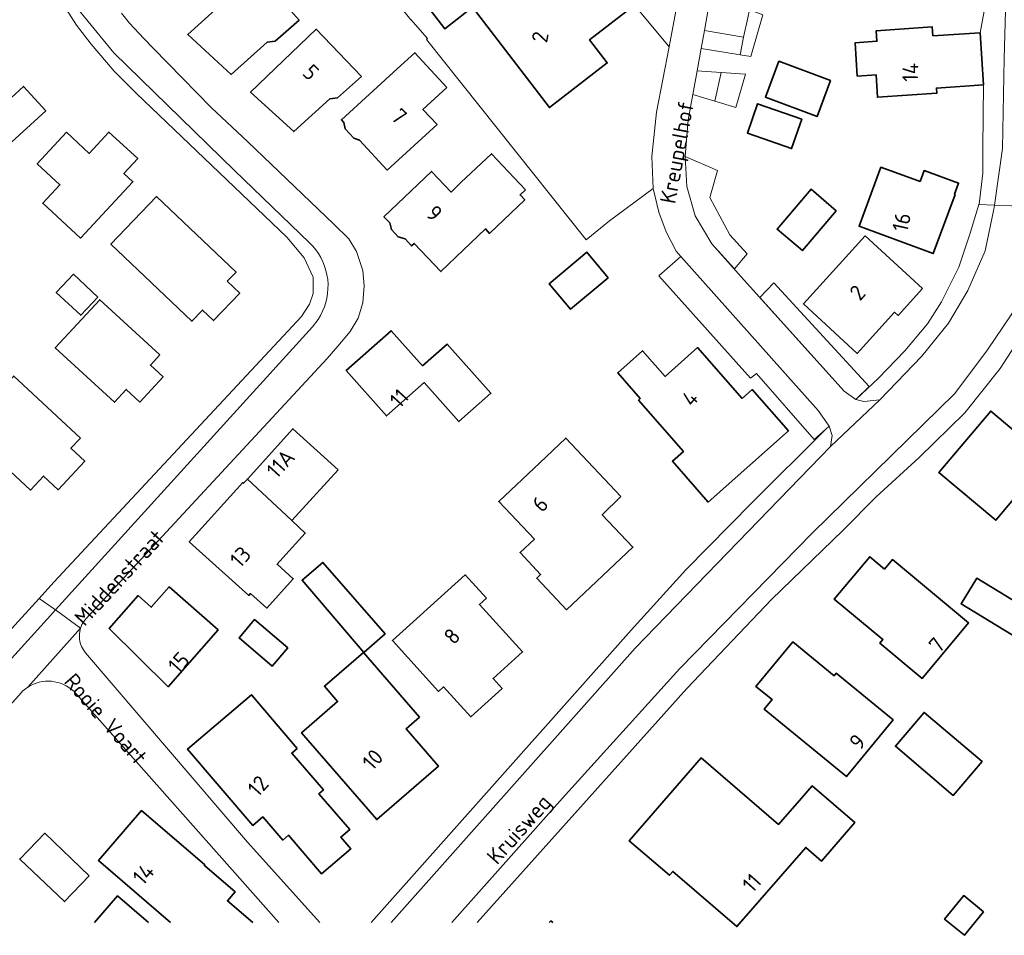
# Model space of a CAD drawing. Header units: metres. Extents: x 244832 to 245816, y 594581 to 595225.
# Tile 17 of 34: x 245513 to 245625, y 594586 to 594690. Entities that reach past the tile are written whole.
import ezdxf
from ezdxf.enums import TextEntityAlignment as Align

# ---------------------------------------------------------------- set-up
doc = ezdxf.new("R2010")
doc.units = ezdxf.units.M
for name, color, linetype, lineweight in [('B-XX-GR-GROENVOORZIENING-GV', 80, 'Continuous', 18), ('B-XX-OG-BEBOUWING-GV', 7, 'Continuous', 35), ('B-XX-OG-BEBOUWING-T18', 10, 'Continuous', 18), ('B-XX-OG-TERREIN_ERF-GV', 7, 'Continuous', 18), ('B-XX-OG-TOPOGRAFIE-T18', 10, 'Continuous', 18), ('B-XX-VH-VERHARDING_GESLOTEN-GV', 252, 'Continuous', 18), ('B-XX-VH-VERHARDING_OPEN-GV', 252, 'Continuous', 18)]:
    doc.layers.add(name, color=color, linetype=linetype, lineweight=lineweight)
doc.styles.add('NLCS-ISO-M-T18', font='NLCS-ISO.ttf', dxfattribs={"height": 1.8})

msp = doc.modelspace()

# ---------------------------------------------------------------- linework, layer by layer
at = {"layer": 'B-XX-GR-GROENVOORZIENING-GV', "color": 252}
for points in [[(245589.64, 594704.77), (245589.33, 594707.98), (245587.32, 594706.45), (245583.61, 594697.15), (245581.93, 594695.71), (245579.47, 594698.93), (245577.98, 594697.79), (245582.69, 594691.63), (245586.62, 594686.89), (245589.43, 594701.87)], [(245597.25, 594690.52), (245595.74, 594691.08), (245595.55, 594690.2), (245595.09, 594687.98), (245594.69, 594685.99), (245595.89, 594685.81)], [(245595.09, 594687.98), (245590.65, 594688.75), (245590.27, 594686.69), (245594.69, 594685.99)], [(245592.54, 594683.98), (245589.81, 594684.18), (245589.32, 594681.5), (245591.81, 594680.73)], [(245595.3, 594683.78), (245592.54, 594683.98), (245591.81, 594680.73), (245594.2, 594679.99)], [(245592.14, 594672.85), (245588.44, 594674.43), (245588.66, 594671.03), (245589.58, 594667.71), (245591.48, 594664.54), (245593.62, 594662.15), (245594.04, 594661.68), (245595.5, 594663.39), (245593.51, 594665.55), (245591.26, 594669.81)], [(245603.55, 594645.61), (245587.98, 594663.09), (245585.48, 594660.9), (245595.86, 594649.3), (245596.54, 594649.81), (245603.07, 594642.33), (245604.39, 594643.45), (245604.78, 594643.84)], [(245609.34, 594648.35), (245598.53, 594660.1), (245596.93, 594658.45), (245606.48, 594647.8), (245607.83, 594646.88)]]:
    msp.add_lwpolyline(points, close=True, dxfattribs=at)
msp.add_lwpolyline([(245554.8, 594693.15), (245557.32, 594689.97), (245557.33, 594689.98), (245559.23, 594687.85), (245559.11, 594687.73), (245577.22, 594664.99), (245579.86, 594667.13), (245584.84, 594670.83), (245584.67, 594674.46), (245585.22, 594679.47), (245586.62, 594686.89), (245582.69, 594691.63), (245577.61, 594687.7), (245579.62, 594685.07), (245573.05, 594680), (245564.33, 594691.38), (245561.17, 594688.95), (245556.12, 594695.54)], dxfattribs=at)
at = {"layer": 'B-XX-OG-BEBOUWING-GV', "color": 252}
for points in [[(245576.02, 594700.34), (245572.5, 594704.93), (245567.38, 594700.98), (245565.82, 594703.02), (245556.12, 594695.54), (245561.17, 594688.95), (245564.33, 594691.38), (245573.05, 594680), (245579.62, 594685.07), (245577.61, 594687.7), (245582.69, 594691.63), (245577.98, 594697.79)], [(245544.65, 594689.93), (245539.84, 594695.36), (245532.02, 594688.3), (245536.93, 594683.76), (245541.05, 594687.41), (245541.95, 594687.53)], [(245551.72, 594683.54), (245546.58, 594688.88), (245539.16, 594681.74), (245544.04, 594677.27), (245548.13, 594680.98), (245549.01, 594681.09)], [(245616.55, 594688.14), (245616.49, 594689.15), (245610.13, 594688.72), (245610.2, 594687.53), (245607.74, 594687.36), (245607.97, 594683.58), (245610.11, 594683.72), (245610.26, 594681.17), (245617, 594681.63), (245616.96, 594682.21), (245622.29, 594682.57), (245621.93, 594688.5)], [(245561.41, 594682.27), (245557.77, 594686.23), (245555.78, 594684.41), (245549.45, 594678.61), (245549.74, 594678.29), (245549.88, 594677.6), (245550.88, 594676.51), (245551.51, 594676.29), (245554.65, 594672.9), (245560.3, 594678.06), (245558.71, 594679.79)], [(245604.96, 594683.07), (245599.09, 594685.26), (245597.56, 594681.19), (245603.43, 594678.99)], [(245515.92, 594679.62), (245513.38, 594682.4), (245508.63, 594678.05), (245511.17, 594675.27)], [(245601.68, 594678.67), (245596.67, 594680.43), (245595.52, 594677.11), (245600.53, 594675.35)], [(245518.27, 594677.2), (245514.95, 594673.62), (245517.52, 594671.23), (245515.58, 594669.14), (245519.86, 594665.18), (245525.8, 594671.58), (245524.79, 594672.52), (245526.35, 594674.2), (245523.08, 594677.21), (245520.85, 594674.8)], [(245570.34, 594670.68), (245566.47, 594674.75), (245563.02, 594671.48), (245561.9, 594670.41), (245559.68, 594672.76), (245554.28, 594667.61), (245554.95, 594666.91), (245555.13, 594666.15), (245555.91, 594665.31), (245556.67, 594665.09), (245557.42, 594664.3), (245557.71, 594664.58), (245560.74, 594661.39), (245565.79, 594666.22), (245566.26, 594665.72), (245570.26, 594669.52), (245569.72, 594670.09)], [(245615.1, 594671.61), (245610.66, 594673.23), (245608.18, 594666.52), (245616.6, 594663.43), (245619.08, 594670.14), (245619.01, 594670.17), (245619.47, 594671.42), (245615.55, 594672.85)], [(245605.6, 594668.28), (245602.75, 594670.73), (245598.89, 594666.21), (245601.75, 594663.76)], [(245536.51, 594660.28), (245537.5, 594661.32), (245528.47, 594669.9), (245523.3, 594664.48), (245532.5, 594655.75), (245533.7, 594657.01), (245534.95, 594655.82), (245537.92, 594658.93)], [(245615.38, 594659.47), (245608.87, 594665.44), (245601.86, 594657.71), (245607.98, 594652.1), (245612.2, 594656.76), (245612.6, 594656.4)], [(245579.71, 594660.68), (245577.31, 594663.58), (245573.04, 594660), (245575.45, 594657.1)], [(245521.83, 594658.49), (245519.05, 594661.09), (245517.11, 594659.01), (245519.89, 594656.42)], [(245528.84, 594651.92), (245522.04, 594658.19), (245517, 594652.74), (245523.71, 594646.56), (245525.04, 594648), (245526.58, 594646.58), (245529.23, 594649.44), (245527.78, 594650.77)], [(245558.65, 594650.69), (245555.11, 594654.67), (245550.01, 594650.14), (245554.58, 594645), (245558.84, 594648.78), (245562.79, 594644.35), (245566.42, 594647.57), (245561.44, 594653.16)], [(245594.92, 594646.97), (245589.87, 594652.75), (245586.18, 594649.48), (245583.63, 594652.4), (245580.81, 594649.9), (245583.36, 594646.98), (245583.16, 594646.8), (245588.26, 594640.96), (245587.01, 594639.86), (245591.05, 594635.23), (245600.17, 594643.3), (245596.07, 594647.99)], [(245519.84, 594642.49), (245512.28, 594649.52), (245506.7, 594643.54), (245514.18, 594636.59), (245515.65, 594638.17), (245517.32, 594636.62), (245520.34, 594639.86), (245518.76, 594641.33)], [(245633.18, 594636.47), (245629.27, 594639.78), (245629.57, 594640.13), (245623.12, 594645.55), (245617.23, 594638.58), (245623.68, 594633.16), (245627.1, 594637.2), (245631.22, 594633.73), (245629.59, 594631.42), (245636.32, 594626.8), (245638.39, 594629.67), (245635.33, 594631.88), (245637.45, 594634.77), (245633.89, 594637.43)], [(245549.09, 594638.89), (245543.96, 594643.55), (245538.79, 594637.84), (245543.79, 594633.16), (245543.84, 594633.12)], [(245581.17, 594635.86), (245574.91, 594642.48), (245571.95, 594639.68), (245567.31, 594635.3), (245571.36, 594631.02), (245569.73, 594629.48), (245572.06, 594627.02), (245571.61, 594626.58), (245574.99, 594623.01), (245582.53, 594630.11), (245579.05, 594633.78)], [(245543.79, 594633.16), (245538.79, 594637.84), (245538.36, 594637.36), (245538.28, 594637.43), (245532.2, 594630.7), (245538.94, 594624.63), (245539.14, 594624.84), (245540.98, 594623.19), (245543.99, 594626.51), (245542.15, 594628.17), (245542.8, 594628.89), (245545.35, 594631.7), (245543.84, 594633.12)], [(245611.07, 594627.61), (245609.39, 594629.01), (245605.37, 594624.21), (245610.89, 594619.61), (245610.55, 594619.2), (245615.34, 594615.21), (245620.61, 594621.51), (245611.98, 594628.7)], [(245554.43, 594620.26), (245547.34, 594628.38), (245544.99, 594626.34), (245552.01, 594618.15)], [(245565.91, 594624.31), (245563.5, 594626.96), (245555.25, 594619.5), (245560.48, 594613.74), (245561.05, 594614.25), (245564.13, 594610.86), (245567.68, 594614.07), (245566.67, 594615.19), (245570, 594618.21), (245565.11, 594623.59)], [(245535.47, 594620.72), (245529.91, 594625.59), (245527.89, 594623.29), (245526.38, 594624.61), (245523.1, 594620.88), (245529.79, 594614.26)], [(245630.55, 594621.1), (245621.53, 594626.58), (245619.76, 594623.68), (245628.78, 594618.19)], [(245543.38, 594618.67), (245539.61, 594621.88), (245537.85, 594619.81), (245541.59, 594616.61)], [(245605.35, 594615.5), (245600.66, 594619.35), (245596.48, 594614.3), (245598.31, 594612.8), (245597.42, 594611.73), (245606.74, 594604.07), (245612.05, 594610.5), (245605.6, 594615.8)], [(245558.33, 594610.8), (245551.95, 594618.15), (245547.52, 594614.31), (245549.03, 594612.57), (245544.93, 594609.02), (245553.46, 594599.18), (245560.46, 594605.24), (245559.71, 594606.1), (245556.79, 594609.47)], [(245544.45, 594607.27), (245539.24, 594613.35), (245532.01, 594607.19), (245539.42, 594598.52), (245540.55, 594599.48), (245542.81, 594596.85), (245543.47, 594597.41), (245547.21, 594593.04), (245550.52, 594595.86), (245549.39, 594597.18), (245550.4, 594598.04), (245546.91, 594602.12), (245547.42, 594602.55), (245543.83, 594606.74)], [(245622.14, 594605.78), (245615.56, 594611.35), (245612.3, 594607.5), (245618.87, 594601.92)], [(245599.05, 594598.61), (245590.27, 594606.19), (245582.11, 594596.78), (245586.66, 594592.86), (245587.05, 594593.31), (245594.33, 594587.03), (245602.13, 594596.02), (245603.91, 594594.48), (245606.49, 594597.45), (245607.69, 594598.84), (245602.86, 594603.01), (245601.66, 594601.62)], [(245520.85, 594592.81), (245515.8, 594597.64), (245512.97, 594594.7), (245518.03, 594589.87)], [(245622.31, 594588.71), (245620.06, 594590.55), (245617.88, 594587.89), (245620.13, 594586.05)]]:
    msp.add_lwpolyline(points, close=True, dxfattribs=at)
for points in [[(245539.39, 594587.49), (245536.52, 594589.97), (245537.39, 594590.97), (245533.91, 594593.97), (245533.95, 594594.03), (245526.77, 594600.21), (245521.88, 594594.55), (245530.07, 594587.49)], [(245527.58, 594587.49), (245524.04, 594590.52), (245521.44, 594587.49)], [(245573.44, 594587.49), (245573.22, 594587.69), (245573.04, 594587.49)]]:
    msp.add_lwpolyline(points, dxfattribs=at)
at = {"layer": 'B-XX-OG-TERREIN_ERF-GV', "color": 252}
for points in [[(245536.93, 594683.76), (245532.02, 594688.3), (245539.84, 594695.36), (245544.65, 594689.93), (245541.95, 594687.53), (245541.05, 594687.41)], [(245539.16, 594681.74), (245546.58, 594688.88), (245551.72, 594683.54), (245549.01, 594681.09), (245548.13, 594680.98), (245544.04, 594677.27)], [(245549.88, 594677.6), (245549.74, 594678.29), (245549.45, 594678.61), (245555.78, 594684.41), (245557.77, 594686.23), (245561.41, 594682.27), (245558.71, 594679.79), (245560.3, 594678.06), (245554.65, 594672.9), (245551.51, 594676.29), (245550.88, 594676.51)], [(245604.96, 594683.07), (245603.43, 594678.99), (245597.56, 594681.19), (245599.09, 594685.26)], [(245508.63, 594678.05), (245513.38, 594682.4), (245515.92, 594679.62), (245511.17, 594675.27)], [(245601.68, 594678.67), (245600.53, 594675.35), (245595.52, 594677.11), (245596.67, 594680.43)], [(245514.95, 594673.62), (245518.27, 594677.2), (245520.85, 594674.8), (245523.08, 594677.21), (245526.35, 594674.2), (245524.79, 594672.52), (245525.8, 594671.58), (245519.86, 594665.18), (245515.58, 594669.14), (245517.52, 594671.23)], [(245559.68, 594672.76), (245561.9, 594670.41), (245563.02, 594671.48), (245566.47, 594674.75), (245570.34, 594670.68), (245569.72, 594670.09), (245570.26, 594669.52), (245566.26, 594665.72), (245565.79, 594666.22), (245560.74, 594661.39), (245557.71, 594664.58), (245557.42, 594664.3), (245556.67, 594665.09), (245555.91, 594665.31), (245555.13, 594666.15), (245554.95, 594666.91), (245554.28, 594667.61)], [(245615.55, 594672.85), (245619.47, 594671.42), (245619.01, 594670.17), (245619.08, 594670.14), (245616.6, 594663.43), (245608.18, 594666.52), (245610.66, 594673.23), (245615.1, 594671.61)], [(245605.6, 594668.28), (245601.75, 594663.76), (245598.89, 594666.21), (245602.75, 594670.73)], [(245523.3, 594664.48), (245528.47, 594669.9), (245537.5, 594661.32), (245536.51, 594660.28), (245537.92, 594658.93), (245534.95, 594655.82), (245533.7, 594657.01), (245532.5, 594655.75)], [(245615.38, 594659.47), (245612.6, 594656.4), (245612.2, 594656.76), (245607.98, 594652.1), (245601.86, 594657.71), (245608.87, 594665.44)], [(245577.31, 594663.58), (245579.71, 594660.68), (245575.45, 594657.1), (245573.04, 594660)], [(245517.11, 594659.01), (245519.05, 594661.09), (245521.83, 594658.49), (245519.89, 594656.42)], [(245517, 594652.74), (245522.04, 594658.19), (245528.84, 594651.92), (245527.78, 594650.77), (245529.23, 594649.44), (245526.58, 594646.58), (245525.04, 594648), (245523.71, 594646.56)], [(245555.11, 594654.67), (245558.65, 594650.69), (245561.44, 594653.16), (245566.42, 594647.57), (245562.79, 594644.35), (245558.84, 594648.78), (245554.58, 594645), (245550.01, 594650.14)], [(245589.87, 594652.75), (245594.92, 594646.97), (245596.07, 594647.99), (245600.17, 594643.3), (245591.05, 594635.23), (245587.01, 594639.86), (245588.26, 594640.96), (245583.16, 594646.8), (245583.36, 594646.98), (245580.81, 594649.9), (245583.63, 594652.4), (245586.18, 594649.48)], [(245506.7, 594643.54), (245512.28, 594649.52), (245519.84, 594642.49), (245518.76, 594641.33), (245520.34, 594639.86), (245517.32, 594636.62), (245515.65, 594638.17), (245514.18, 594636.59)], [(245635.33, 594631.88), (245638.39, 594629.67), (245636.32, 594626.8), (245629.59, 594631.42), (245631.22, 594633.73), (245627.1, 594637.2), (245623.68, 594633.16), (245617.23, 594638.58), (245623.12, 594645.55), (245629.57, 594640.13), (245629.27, 594639.78), (245633.18, 594636.47), (245633.89, 594637.43), (245637.45, 594634.77)], [(245543.96, 594643.55), (245549.09, 594638.89), (245543.84, 594633.12), (245545.35, 594631.7), (245542.8, 594628.89), (245542.15, 594628.17), (245543.99, 594626.51), (245540.98, 594623.19), (245539.14, 594624.84), (245538.94, 594624.63), (245532.2, 594630.7), (245538.28, 594637.43), (245538.36, 594637.36), (245538.79, 594637.84)], [(245574.91, 594642.48), (245581.17, 594635.86), (245579.05, 594633.78), (245582.53, 594630.11), (245574.99, 594623.01), (245571.61, 594626.58), (245572.06, 594627.02), (245569.73, 594629.48), (245571.36, 594631.02), (245567.31, 594635.3), (245571.95, 594639.68)], [(245615.34, 594615.21), (245610.55, 594619.2), (245610.89, 594619.61), (245605.37, 594624.21), (245609.39, 594629.01), (245611.07, 594627.61), (245611.98, 594628.7), (245620.61, 594621.51)], [(245547.34, 594628.38), (245554.43, 594620.26), (245552.01, 594618.15), (245544.99, 594626.34)], [(245563.5, 594626.96), (245565.91, 594624.31), (245565.11, 594623.59), (245570, 594618.21), (245566.67, 594615.19), (245567.68, 594614.07), (245564.13, 594610.86), (245561.05, 594614.25), (245560.48, 594613.74), (245555.25, 594619.5)], [(245535.47, 594620.72), (245529.79, 594614.26), (245523.1, 594620.88), (245526.38, 594624.61), (245527.89, 594623.29), (245529.91, 594625.59)], [(245628.78, 594618.19), (245619.76, 594623.68), (245621.53, 594626.58), (245630.55, 594621.1)], [(245543.38, 594618.67), (245541.59, 594616.61), (245537.85, 594619.81), (245539.61, 594621.88)], [(245606.74, 594604.07), (245597.42, 594611.73), (245598.31, 594612.8), (245596.48, 594614.3), (245600.66, 594619.35), (245605.35, 594615.5), (245605.6, 594615.8), (245612.05, 594610.5)], [(245549.03, 594612.57), (245547.52, 594614.31), (245551.95, 594618.15), (245558.33, 594610.8), (245556.79, 594609.47), (245559.71, 594606.1), (245560.46, 594605.24), (245553.46, 594599.18), (245544.93, 594609.02)], [(245550.4, 594598.04), (245549.39, 594597.18), (245550.52, 594595.86), (245547.21, 594593.04), (245543.47, 594597.41), (245542.81, 594596.85), (245540.55, 594599.48), (245539.42, 594598.52), (245532.01, 594607.19), (245539.24, 594613.35), (245544.45, 594607.27), (245543.83, 594606.74), (245547.42, 594602.55), (245546.91, 594602.12)], [(245618.87, 594601.92), (245612.3, 594607.5), (245615.56, 594611.35), (245622.14, 594605.78)], [(245594.33, 594587.03), (245587.05, 594593.31), (245586.66, 594592.86), (245582.11, 594596.78), (245590.27, 594606.19), (245599.05, 594598.61), (245601.66, 594601.62), (245602.86, 594603.01), (245607.69, 594598.84), (245606.49, 594597.45), (245603.91, 594594.48), (245602.13, 594596.02)], [(245520.85, 594592.81), (245518.03, 594589.87), (245512.97, 594594.7), (245515.8, 594597.64)], [(245620.13, 594586.05), (245617.88, 594587.89), (245620.06, 594590.55), (245622.31, 594588.71)]]:
    msp.add_lwpolyline(points, close=True, dxfattribs=at)
for points in [[(245552.82, 594587.49), (245582.34, 594620.67), (245588.54, 594627.53), (245596, 594635.14), (245604.39, 594643.45), (245603.07, 594642.33), (245596.54, 594649.81), (245595.86, 594649.3), (245585.48, 594660.9), (245587.98, 594663.09), (245587.42, 594663.71), (245586.28, 594665.89), (245585.46, 594668.14), (245584.84, 594670.83), (245579.86, 594667.13), (245577.22, 594664.99), (245559.11, 594687.73), (245559.23, 594687.85), (245557.33, 594689.98), (245557.32, 594689.97), (245554.8, 594693.15)], [(245479.94, 594587.49), (245478.24, 594588.82), (245479.52, 594590.06), (245480.72, 594591.24), (245486.12, 594596.49), (245488.45, 594598.77), (245489.74, 594597.55), (245490.3, 594597.05), (245490.34, 594597.09), (245515.15, 594624.29), (245516.83, 594626.12), (245544.91, 594656.3), (245545.85, 594657.67), (245546.24, 594658.91), (245546.26, 594660.76), (245545.23, 594662.94), (245543.25, 594665.3), (245526.22, 594681.61), (245523.66, 594684.15), (245521.05, 594687.19), (245519.4, 594689.35), (245517.57, 594692.19)], [(245524.5, 594690.73), (245525.43, 594689.57), (245527.05, 594687.82), (245528.1, 594686.75), (245531.42, 594683.34), (245534.68, 594680), (245538.84, 594676.11), (245548.59, 594666.77), (245550.29, 594665.1), (245551.17, 594663.65), (245551.87, 594661.49), (245552.04, 594659.76), (245551.87, 594657.84), (245551.34, 594656.1), (245550.44, 594654.58), (245549.06, 594652.91), (245547.85, 594651.53), (245520.51, 594622.01), (245520.37, 594621.84), (245520.24, 594621.67), (245520.13, 594621.49), (245520.02, 594621.31), (245519.94, 594621.11), (245519.86, 594620.91), (245519.81, 594620.71), (245519.77, 594620.5), (245519.74, 594620.29), (245519.73, 594620.07), (245519.73, 594619.86), (245519.75, 594619.65), (245519.78, 594619.44), (245519.83, 594619.23), (245519.9, 594619.03), (245519.98, 594618.83), (245520.07, 594618.64), (245520.18, 594618.45), (245520.43, 594618.11), (245538.82, 594596.62), (245547, 594587.49)], [(245597.25, 594690.52), (245595.89, 594685.81), (245594.69, 594685.99), (245590.27, 594686.69), (245589.81, 594684.18), (245592.54, 594683.98), (245595.3, 594683.78), (245594.2, 594679.99), (245591.81, 594680.73), (245589.32, 594681.5), (245588.79, 594678.61), (245588.44, 594674.43), (245592.14, 594672.85), (245591.26, 594669.81), (245593.51, 594665.55), (245595.5, 594663.39), (245594.04, 594661.68), (245593.62, 594662.15), (245591.48, 594664.54), (245594.79, 594660.78), (245606.48, 594647.8), (245596.93, 594658.45), (245598.53, 594660.1), (245609.34, 594648.35), (245607.83, 594646.88), (245610.39, 594649.28), (245613.39, 594652.38), (245615.96, 594655.45), (245617.55, 594657.95), (245619.49, 594661.89), (245620.8, 594665.73), (245621.77, 594669.01), (245621.79, 594669.05), (245622.24, 594672.55), (245622.21, 594675.52), (245622.29, 594682.57), (245616.96, 594682.21), (245617, 594681.63), (245610.26, 594681.17), (245610.11, 594683.72), (245607.97, 594683.58), (245607.74, 594687.36), (245610.2, 594687.53), (245610.13, 594688.72), (245616.49, 594689.15), (245616.55, 594688.14), (245621.93, 594688.5), (245622.38, 594690.93)], [(245627.18, 594654.98), (245624.2, 594650.37), (245620.19, 594645.37), (245615.01, 594640.28), (245610.12, 594635.83), (245606.35, 594631.99), (245598.23, 594624.17), (245588.64, 594614.05), (245564.87, 594587.49)], [(245542.36, 594587.49), (245519.09, 594613.75), (245518.54, 594614.19), (245518.24, 594614.37), (245517.93, 594614.52), (245517.6, 594614.66), (245517.26, 594614.76), (245516.92, 594614.83), (245516.57, 594614.88), (245516.22, 594614.9), (245515.87, 594614.88), (245515.52, 594614.84), (245515.17, 594614.77), (245514.83, 594614.67), (245514.51, 594614.55), (245514.19, 594614.39), (245513.89, 594614.21), (245513.6, 594614.01), (245513.33, 594613.79), (245513.08, 594613.54), (245512.85, 594613.27), (245489.5, 594587.49)], [(245530.07, 594587.49), (245521.88, 594594.55), (245526.77, 594600.21), (245533.95, 594594.03), (245533.91, 594593.97), (245537.39, 594590.97), (245536.52, 594589.97), (245539.39, 594587.49)], [(245521.44, 594587.49), (245524.04, 594590.52), (245527.58, 594587.49)], [(245573.04, 594587.49), (245573.22, 594587.69), (245573.44, 594587.49)]]:
    msp.add_lwpolyline(points, dxfattribs=at)
at = {"layer": 'B-XX-VH-VERHARDING_GESLOTEN-GV', "color": 252}
msp.add_lwpolyline([(245630.15, 594708.27), (245630.14, 594718.81), (245629.5, 594723.71), (245624.54, 594723.34), (245624.88, 594721.09), (245625.42, 594715.93), (245625.29, 594708.69), (245624.64, 594685.56), (245624.44, 594675.35), (245623.56, 594668.94), (245629.34, 594668.7), (245629.66, 594688.2)], close=True, dxfattribs=at)
msp.add_lwpolyline([(245561.97, 594587.49), (245574.52, 594601.61), (245587.83, 594616.33), (245602.85, 594631.7), (245619.03, 594647.53), (245622.74, 594652.51), (245625.43, 594656.46), (245625.55, 594656.65), (245627.54, 594660.25), (245628.03, 594661.72), (245628.72, 594663.75), (245629.12, 594666.22), (245629.34, 594668.7), (245623.56, 594668.94), (245623.49, 594668.48), (245622.47, 594663.75), (245620.53, 594659.25), (245618.34, 594655.53), (245615.29, 594651.8), (245610.54, 594646.82), (245604.94, 594641.54), (245582.8, 594618.63), (245555.11, 594587.49)], dxfattribs=at)
at = {"layer": 'B-XX-VH-VERHARDING_OPEN-GV', "color": 252}
for points in [[(245625.29, 594708.69), (245625.42, 594715.93), (245624.88, 594721.09), (245624.54, 594723.34), (245622.28, 594722.9), (245622.68, 594721.22), (245623.03, 594715.94), (245623.4, 594711.79), (245623.21, 594704.36), (245622.91, 594696.74), (245622.85, 594690.95), (245622.38, 594690.93), (245621.93, 594688.5), (245622.29, 594682.57), (245622.21, 594675.52), (245622.24, 594672.55), (245621.79, 594669.05), (245621.77, 594669.01), (245623.56, 594668.94), (245624.44, 594675.35), (245624.64, 594685.56)], [(245596.86, 594711.95), (245595.99, 594714.85), (245595.22, 594716.8), (245594.67, 594717.9), (245591.16, 594715.63), (245591.65, 594713.77), (245593.17, 594708.73), (245593.39, 594705.48), (245593.15, 594703.56), (245592.86, 594701.32), (245592.67, 594699.78), (245591.08, 594691.12), (245590.65, 594688.75), (245595.09, 594687.98), (245595.55, 594690.2), (245595.74, 594691.08), (245596.61, 594695.3), (245597.62, 594700.18), (245598.11, 594702.53), (245598.08, 594704.44), (245597.8, 594706.71), (245597.6, 594708.27), (245597.31, 594709.89)], [(245622.47, 594663.75), (245623.49, 594668.48), (245623.56, 594668.94), (245621.77, 594669.01), (245620.8, 594665.73), (245619.49, 594661.89), (245617.55, 594657.95), (245615.96, 594655.45), (245613.39, 594652.38), (245610.39, 594649.28), (245607.83, 594646.88), (245608.71, 594646.64), (245610.54, 594646.82), (245615.29, 594651.8), (245618.34, 594655.53), (245620.53, 594659.25)]]:
    msp.add_lwpolyline(points, close=True, dxfattribs=at)
for points in [[(245589.43, 594701.87), (245586.62, 594686.89), (245585.22, 594679.47), (245584.67, 594674.46), (245584.84, 594670.83), (245585.46, 594668.14), (245586.28, 594665.89), (245587.42, 594663.71), (245587.98, 594663.09), (245603.55, 594645.61), (245604.78, 594643.84), (245605.12, 594642.79), (245604.94, 594641.54), (245610.54, 594646.82), (245608.71, 594646.64), (245607.83, 594646.88), (245606.48, 594647.8), (245594.79, 594660.78), (245591.48, 594664.54), (245589.58, 594667.71), (245588.66, 594671.03), (245588.44, 594674.43), (245588.79, 594678.61), (245589.32, 594681.5), (245589.81, 594684.18), (245590.27, 594686.69), (245590.65, 594688.75), (245591.08, 594691.12)], [(245517.57, 594692.19), (245519.4, 594689.35), (245521.05, 594687.19), (245523.66, 594684.15), (245526.22, 594681.61), (245543.25, 594665.3), (245545.23, 594662.94), (245546.26, 594660.76), (245546.24, 594658.91), (245545.85, 594657.67), (245544.91, 594656.3), (245516.83, 594626.12), (245515.15, 594624.29), (245517.01, 594622.98), (245546.17, 594655.13), (245546.81, 594655.96), (245547.09, 594656.41), (245547.32, 594656.88), (245547.52, 594657.37), (245547.69, 594657.87), (245547.81, 594658.38), (245547.89, 594658.9), (245547.93, 594659.43), (245547.94, 594659.95), (245547.9, 594660.48), (245547.82, 594661), (245547.7, 594661.51), (245547.55, 594662.01), (245547.35, 594662.5), (245547.12, 594662.98), (245546.85, 594663.43), (245546.55, 594663.86), (245546.21, 594664.27), (245545.85, 594664.65), (245537.32, 594672.85), (245523.64, 594686.21), (245519.5, 594691.23)], [(245519.5, 594691.23), (245523.64, 594686.21), (245537.32, 594672.85), (245545.85, 594664.65), (245546.21, 594664.27), (245546.55, 594663.86), (245546.85, 594663.43), (245547.12, 594662.98), (245547.35, 594662.5), (245547.55, 594662.01), (245547.7, 594661.51), (245547.82, 594661), (245547.9, 594660.48), (245547.94, 594659.95), (245547.93, 594659.43), (245547.89, 594658.9), (245547.81, 594658.38), (245547.69, 594657.87), (245547.52, 594657.37), (245547.32, 594656.88), (245547.09, 594656.41), (245546.81, 594655.96), (245546.17, 594655.13), (245517.01, 594622.98), (245519.86, 594620.91), (245519.94, 594621.11), (245520.02, 594621.31), (245520.13, 594621.49), (245520.24, 594621.67), (245520.37, 594621.84), (245520.51, 594622.01), (245547.85, 594651.53), (245549.06, 594652.91), (245550.44, 594654.58), (245551.34, 594656.1), (245551.87, 594657.84), (245552.04, 594659.76), (245551.87, 594661.49), (245551.17, 594663.65), (245550.29, 594665.1), (245548.59, 594666.77), (245538.84, 594676.11), (245534.68, 594680), (245531.42, 594683.34), (245528.1, 594686.75), (245527.05, 594687.82), (245525.43, 594689.57), (245524.5, 594690.73)], [(245564.87, 594587.49), (245588.64, 594614.05), (245598.23, 594624.17), (245606.35, 594631.99), (245610.12, 594635.83), (245615.01, 594640.28), (245620.19, 594645.37), (245624.2, 594650.37), (245627.18, 594654.98), (245628.04, 594656.3), (245625.43, 594656.46), (245622.74, 594652.51), (245619.03, 594647.53), (245602.85, 594631.7), (245587.83, 594616.33), (245574.52, 594601.61), (245561.97, 594587.49)], [(245555.11, 594587.49), (245582.8, 594618.63), (245604.94, 594641.54), (245605.12, 594642.79), (245604.78, 594643.84), (245604.39, 594643.45), (245596, 594635.14), (245588.54, 594627.53), (245582.34, 594620.67), (245552.82, 594587.49)], [(245484.83, 594587.49), (245516.45, 594622.36), (245517.01, 594622.98), (245515.15, 594624.29), (245490.34, 594597.09), (245490.3, 594597.05), (245488.18, 594594.71), (245483.15, 594589.21), (245482.03, 594587.98), (245481.59, 594587.49)], [(245489.5, 594587.49), (245512.85, 594613.27), (245513.08, 594613.54), (245513.33, 594613.79), (245513.6, 594614.01), (245513.89, 594614.21), (245519.86, 594620.91), (245517.01, 594622.98), (245516.45, 594622.36), (245484.83, 594587.49)], [(245547, 594587.49), (245538.82, 594596.62), (245520.43, 594618.11), (245520.18, 594618.45), (245520.07, 594618.64), (245519.98, 594618.83), (245519.9, 594619.03), (245519.83, 594619.23), (245519.78, 594619.44), (245519.75, 594619.65), (245519.73, 594619.86), (245519.73, 594620.07), (245519.74, 594620.29), (245519.77, 594620.5), (245519.81, 594620.71), (245519.86, 594620.91), (245513.89, 594614.21), (245514.19, 594614.39), (245514.51, 594614.55), (245514.83, 594614.67), (245515.17, 594614.77), (245515.52, 594614.84), (245515.87, 594614.88), (245516.22, 594614.9), (245516.57, 594614.88), (245516.92, 594614.83), (245517.26, 594614.76), (245517.6, 594614.66), (245517.93, 594614.52), (245518.24, 594614.37), (245518.54, 594614.19), (245519.09, 594613.75), (245542.36, 594587.49)]]:
    msp.add_lwpolyline(points, dxfattribs=at)

# ---------------------------------------------------------------- texts
at = {"layer": 'B-XX-OG-BEBOUWING-T18', "color": 252, "style": 'NLCS-ISO-M-T18'}
for s, rotation, p in [('2', 79.3, (245572, 594688)), ('5', 314.4, (245546, 594684)), ('14', 88.9, (245614, 594684)), ('7', 316.3, (245556, 594679)), ('9', 316.3, (245560, 594668)), ('16', 77.7, (245613, 594667)), ('2', 48.3, (245608, 594659)), ('11', 47.7, (245556, 594647)), ('4', 48.3, (245589, 594647)), ('11A', 47.7, (245542.55, 594639.59)), ('6', 48.3, (245572, 594635)), ('13', 47.7, (245538, 594629)), ('8', 48.3, (245562, 594620)), ('7', 48.3, (245617, 594619)), ('15', 47.7, (245531, 594617)), ('9', 48.3, (245608, 594608)), ('10', 48.3, (245553, 594606)), ('12', 48.3, (245540, 594603)), ('14', 48.1, (245527, 594593)), ('11', 48.3, (245596, 594592))]:
    msp.add_text(s, height=1.8, rotation=rotation, dxfattribs=at).set_placement(p, align=Align.MIDDLE_CENTER)
at = {"layer": 'B-XX-OG-TOPOGRAFIE-T18', "color": 252, "style": 'NLCS-ISO-M-T18'}
for s, rotation, p in [('Kreupelhof', 79.5, (245587.52, 594674.92)), ('Middenstraat', 47.4, (245524.27, 594626.65)), ('Rooie Voart', 311.1, (245522.72, 594610.6)), ('Kruisweg', 48.4, (245569.6, 594598.08))]:
    msp.add_text(s, height=1.8, rotation=rotation, dxfattribs=at).set_placement(p, align=Align.MIDDLE_CENTER)

doc.saveas('drawing.dxf')
